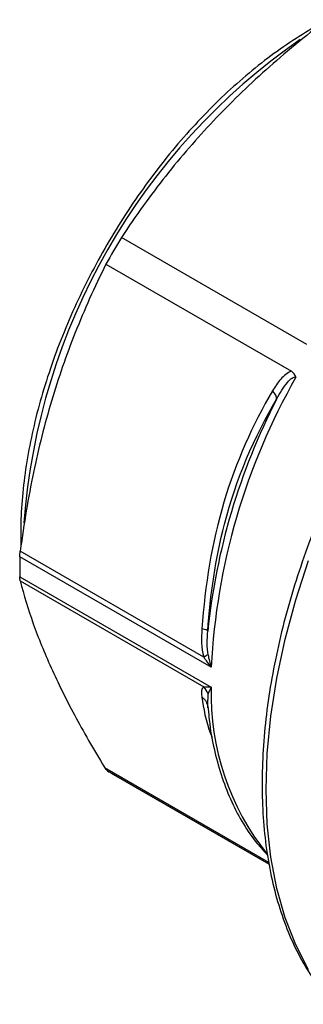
# Model space of a CAD drawing. Header units: inches. Extents: x 0.5 to 21.5, y 0.5 to 16.5.
# Tile 8 of 13: x 16.327 to 16.656, y 13.372 to 14.513. Entities that reach past the tile are written whole.
import ezdxf

# ---------------------------------------------------------------- set-up
doc = ezdxf.new("R2010")
doc.units = ezdxf.units.IN
doc.header["$LTSCALE"] = 2
doc.header["$MEASUREMENT"] = 0

msp = doc.modelspace()

# ---------------------------------------------------------------- linework, layer by layer
for p, q in [((16.66, 14.1364), (16.4448, 14.2606)), ((16.427, 14.2298), (16.6421, 14.1056)), ((16.549, 13.7625), (16.327, 13.8906)), ((16.5404, 13.7744), (16.3276, 13.8972)), ((16.327, 13.8675), (16.549, 13.7394)), ((16.3276, 13.8627), (16.5404, 13.7398)), ((16.5451, 13.7184), (16.5454, 13.7318)), ((16.5443, 13.7199), (16.5447, 13.7192)), ((16.5451, 13.7156), (16.5451, 13.7184)), ((16.5452, 13.7173), (16.5462, 13.7075)), ((16.6158, 13.5363), (16.4255, 13.6462)), ((16.6161, 13.5345), (16.4288, 13.6426)), ((16.4358, 13.6383), (16.6161, 13.5342))]:
    msp.add_line(p, q)
at = {"flags": 128}
msp.add_lwpolyline([(16.662, 13.4121), (16.6471, 13.4408), (16.6348, 13.4722), (16.6251, 13.5061), (16.6182, 13.5423), (16.614, 13.5806), (16.6126, 13.6208), (16.614, 13.6626), (16.6182, 13.7057), (16.6251, 13.75), (16.6348, 13.795), (16.6471, 13.8406), (16.662, 13.8864)], dxfattribs=at)
for centre, radius, start, end in [((17.0795, 13.8739), 0.7498, 124.7326, 175.7281), ((17.2239, 13.7902), 0.9101, 148.8774, 151.1225), ((17.3058, 13.7236), 0.7578, 150.3417, 177.0574), ((17.301, 13.7261), 0.76, 152.8268, 174.073), ((16.8224, 13.8791), 0.4955, 178.6633, 181.3367), ((16.8475, 13.7319), 0.2986, 178.5607, 218.5538), ((16.5234, 13.7902), 0.1753, 237.322, 240.0024)]:
    msp.add_arc(centre, radius, start, end)
for centre, major_axis, ratio, start_param, end_param in [((16.5635, 13.7719), (-0.0107, 0.04), 0.400934, 1.334129, 1.698389), ((16.5635, 13.7478), (0.0184, 0.0239), 0.247961, 2.112314, 2.476576)]:
    msp.add_ellipse(centre, major_axis=major_axis, ratio=ratio, start_param=start_param, end_param=end_param)
for points, knots in [([(16.679, 14.5098), (16.6783, 14.5094), (16.6678, 14.5043), (16.6474, 14.4915), (16.6181, 14.4715), (16.5892, 14.4485), (16.5609, 14.423), (16.5335, 14.3953), (16.507, 14.3655), (16.4818, 14.3338), (16.458, 14.3005), (16.4358, 14.2657), (16.4152, 14.2299), (16.3966, 14.1931), (16.3799, 14.1558), (16.3654, 14.1181), (16.3531, 14.0803), (16.3431, 14.0427), (16.3356, 14.0056), (16.3305, 13.9692), (16.3278, 13.9344), (16.3282, 13.9125), (16.3283, 13.9019)], [0, 0, 0, 0, 0.003758, 0.056421, 0.109083, 0.161727, 0.214348, 0.266945, 0.31952, 0.372076, 0.424618, 0.477152, 0.529682, 0.582215, 0.634754, 0.687304, 0.739872, 0.792463, 0.845082, 0.897733, 0.950418, 1, 1, 1, 1]), ([(16.6831, 14.513), (16.6575, 14.4934), (16.6343, 14.4742), (16.5909, 14.4355), (16.5708, 14.4159), (16.5517, 14.3958)], [0, 0, 0, 0, 0.5, 0.5, 1, 1, 1, 1]), ([(16.5517, 14.3958), (16.5323, 14.3753), (16.5139, 14.3541), (16.4786, 14.3095), (16.4616, 14.286), (16.4448, 14.2606)], [0, 0, 0, 0, 0.5, 0.5, 1, 1, 1, 1]), ([(16.9227, 14.3035), (16.9172, 14.2984), (16.9009, 14.2833), (16.8748, 14.2558), (16.8445, 14.2214), (16.8154, 14.1849), (16.7877, 14.1469), (16.7615, 14.1073), (16.737, 14.0666), (16.7143, 14.0248), (16.6935, 13.9822), (16.6747, 13.9391), (16.6581, 13.8957), (16.6437, 13.8522), (16.6317, 13.8089), (16.622, 13.7659), (16.6147, 13.7235), (16.61, 13.682), (16.6078, 13.6416), (16.6081, 13.6025), (16.611, 13.5648), (16.6165, 13.5289), (16.6245, 13.4949), (16.635, 13.4631), (16.6479, 13.4335), (16.6634, 13.4066), (16.6778, 13.386), (16.6878, 13.3755), (16.6911, 13.372)], [0, 0, 0, 0, 0.020442, 0.06045, 0.100442, 0.140423, 0.180394, 0.220358, 0.260319, 0.30028, 0.340244, 0.380212, 0.420189, 0.460178, 0.500181, 0.540202, 0.580244, 0.620307, 0.660393, 0.7005, 0.740622, 0.780748, 0.820856, 0.860917, 0.900894, 0.940744, 0.980425, 1, 1, 1, 1]), ([(16.427, 14.2298), (16.4135, 14.2028), (16.4018, 14.1766), (16.3809, 14.1241), (16.3718, 14.0979), (16.3558, 14.0443), (16.3489, 14.0169), (16.3368, 13.9594), (16.3318, 13.9294), (16.3276, 13.8972)], [0, 0, 0, 0, 0.25, 0.25, 0.5, 0.5, 0.75, 0.75, 1, 1, 1, 1]), ([(16.6421, 14.1056), (16.6398, 14.1049), (16.6376, 14.1035), (16.6334, 14.1003), (16.6315, 14.0984), (16.6262, 14.0924), (16.6231, 14.0877), (16.6203, 14.0829)], [0, 0, 0, 0, 0.25, 0.25, 0.5, 0.5, 1, 1, 1, 1]), ([(16.6249, 14.0732), (16.6288, 14.0803), (16.636, 14.0924), (16.6448, 14.1), (16.6472, 14.0986)], [-0.1233785, -0.1233785, -0.1233785, -0.1233785, -0.0528765, 0, 0, 0, 0]), ([(16.6203, 14.0829), (16.5971, 14.0439), (16.5777, 14.0005), (16.5499, 13.9074), (16.5417, 13.8574), (16.5383, 13.8071)], [0, 0, 0, 0, 0.5, 0.5, 1, 1, 1, 1]), ([(16.5451, 13.8046), (16.5479, 13.8468), (16.5624, 13.9445), (16.5991, 14.0299), (16.6249, 14.0732)], [0, 0, 0, 0, 0.3331343, 0.7773133, 0.7773133, 0.7773133, 0.7773133]), ([(16.3276, 13.8627), (16.3317, 13.8461), (16.3368, 13.8297), (16.3486, 13.7964), (16.3555, 13.7795), (16.3713, 13.7446), (16.3802, 13.7265), (16.4007, 13.6882), (16.4123, 13.6681), (16.4255, 13.6462)], [0, 0, 0, 0, 0.25, 0.25, 0.5, 0.5, 0.75, 0.75, 1, 1, 1, 1]), ([(16.5383, 13.728), (16.5393, 13.7272), (16.5412, 13.7256), (16.5432, 13.7227), (16.5439, 13.7207), (16.5442, 13.7199)], [0, 0, 0, 0, 0.359982, 0.720133, 1, 1, 1, 1]), ([(16.5383, 13.728), (16.5403, 13.7146), (16.5423, 13.7003), (16.5496, 13.6826), (16.5501, 13.6815)], [0, 0, 0, 0, 0.937859, 1, 1, 1, 1]), ([(16.5462, 13.7075), (16.5465, 13.7039), (16.5479, 13.689), (16.5529, 13.6644), (16.5613, 13.6342), (16.5724, 13.6062), (16.586, 13.5808), (16.6, 13.5602), (16.6104, 13.5493), (16.6145, 13.5449)], [0, 0, 0, 0, 0.052759, 0.220902, 0.38884, 0.556319, 0.723025, 0.88864, 1, 1, 1, 1])]:
    msp.add_open_spline(points, degree=3, knots=knots)
for points in [[(16.6472, 14.0986), (16.6466, 14.1018), (16.6446, 14.1041), (16.6421, 14.1056)], [(16.6249, 14.0732), (16.6253, 14.0758), (16.6235, 14.0794), (16.6203, 14.0829)], [(16.327, 13.8906), (16.3271, 13.8926), (16.3273, 13.8949), (16.3276, 13.8972)], [(16.3276, 13.8627), (16.3273, 13.8639), (16.3271, 13.8655), (16.327, 13.8675)], [(16.5383, 13.8071), (16.5376, 13.7962), (16.5374, 13.7848), (16.5404, 13.7744)], [(16.5451, 13.8046), (16.5449, 13.8054), (16.5424, 13.8063), (16.5383, 13.8071)], [(16.5454, 13.7771), (16.544, 13.7853), (16.5443, 13.795), (16.5451, 13.8046)], [(16.5454, 13.7771), (16.5444, 13.7763), (16.5426, 13.7754), (16.5404, 13.7744)], [(16.5404, 13.7744), (16.5429, 13.7704), (16.5458, 13.7663), (16.549, 13.7625)], [(16.5404, 13.7398), (16.5374, 13.738), (16.5376, 13.7331), (16.5383, 13.728)], [(16.549, 13.7394), (16.5458, 13.7393), (16.5429, 13.7395), (16.5404, 13.7398)], [(16.5454, 13.7318), (16.5444, 13.7348), (16.5426, 13.7376), (16.5404, 13.7398)], [(16.4288, 13.6426), (16.4276, 13.6434), (16.4265, 13.6446), (16.4255, 13.6462)]]:
    msp.add_open_spline(points, degree=3)

doc.saveas('drawing.dxf')
